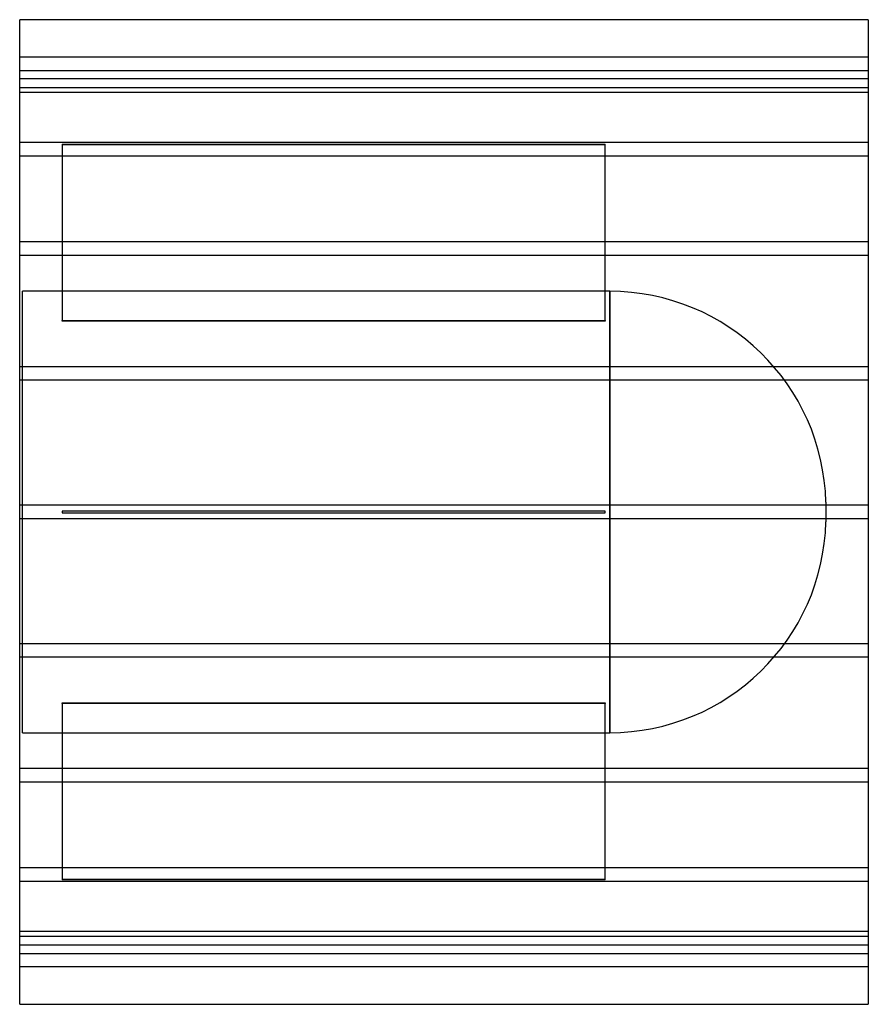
# Model space of a CAD drawing. Header units: millimetres. Extents: x -625 to 625, y -725 to 725.
import ezdxf

# ---------------------------------------------------------------- set-up
doc = ezdxf.new("R2010")
doc.units = ezdxf.units.MM
doc.layers.add('HIDDEN', color=7, linetype='Continuous')
doc.layers.add('THICK', color=7, linetype='Continuous')

msp = doc.modelspace()

# ---------------------------------------------------------------- linework, layer by layer
at = {"layer": 'HIDDEN'}
for p, q in [((625, 670), (-625, 670)), ((-625, 650), (625, 650)), ((625, 637.7), (-625, 637.7)), ((625, 637.7), (-625, 637.7)), ((-625, 625), (625, 625)), ((625, 617.7), (-625, 617.7)), ((625, 617.7), (-625, 617.7)), ((625, 544), (-625, 544)), ((625, 544), (-625, 544)), ((-562.5, 541.8), (237.5, 541.8)), ((-562.5, 541.8), (-562.5, 282)), ((237.5, 540.8), (-562.5, 540.8)), ((237.5, 282), (237.5, 541.8)), ((625, 524), (-625, 524)), ((625, 524), (-625, 524)), ((625, 397.9), (-625, 397.9)), ((625, 397.9), (-625, 397.9)), ((625, 377.9), (-625, 377.9)), ((625, 377.9), (-625, 377.9)), ((244.1, 325), (-621, 325)), ((-621, -325), (-621, 325)), ((244.1, 0), (244.1, 325)), ((244.1, 325), (244.1, -325)), ((-562.5, 282), (237.5, 282)), ((-562.5, 281), (-562.5, 282)), ((237.5, 281), (-562.5, 281)), ((237.5, 282), (237.5, 281)), ((625, 214), (-625, 214)), ((625, 214), (-625, 214)), ((625, 194), (-625, 194)), ((625, 194), (-625, 194)), ((625, 10), (-625, 10)), ((625, 10), (-625, 10)), ((-562.5, 1), (-562.5, 1)), ((-562.5, 1), (-562.5, -1)), ((237.5, 1), (-562.5, 1)), ((237.5, 1), (237.5, 1)), ((237.5, -1), (237.5, 1)), ((562.5, 14.5), (562.5, -14.5)), ((625, -10), (-625, -10)), ((625, -10), (-625, -10)), ((-562.5, -1), (-562.5, -1)), ((-562.5, -1), (237.5, -1)), ((237.5, -1), (237.5, -1)), ((244.1, -325), (244.1, 0)), ((625, -194), (-625, -194)), ((625, -194), (-625, -194)), ((625, -214), (-625, -214)), ((625, -214), (-625, -214)), ((-562.5, -282), (-562.5, -281)), ((-562.5, -281), (237.5, -281)), ((237.5, -282), (-562.5, -282)), ((-562.5, -282), (-562.5, -541.8)), ((237.5, -281), (237.5, -282)), ((237.5, -541.8), (237.5, -282)), ((-621, -325), (244.1, -325)), ((625, -377.9), (-625, -377.9)), ((625, -377.9), (-625, -377.9)), ((625, -397.9), (-625, -397.9)), ((625, -397.9), (-625, -397.9)), ((625, -524), (-625, -524)), ((625, -524), (-625, -524)), ((625, -544), (-625, -544)), ((625, -544), (-625, -544)), ((-562.5, -540.8), (237.5, -540.8)), ((237.5, -541.8), (-562.5, -541.8)), ((625, -617.7), (-625, -617.7)), ((625, -617.7), (-625, -617.7)), ((625, -625), (-625, -625)), ((625, -637.7), (-625, -637.7)), ((625, -637.7), (-625, -637.7)), ((-625, -650), (625, -650)), ((625, -670), (-625, -670))]:
    msp.add_line(p, q, dxfattribs=at)
for centre, start, end in [((244.1, 6.5), 1.4358, 90), ((244.1, -6.5), 270, 358.5642)]:
    msp.add_arc(centre, 318.5, start, end, dxfattribs=at)
at = {"layer": 'THICK'}
for p, q in [((625, 725), (-625, 725)), ((-625, -725), (-625, 725)), ((625, 725), (625, -725)), ((-625, -725), (625, -725))]:
    msp.add_line(p, q, dxfattribs=at)

doc.saveas('drawing.dxf')
